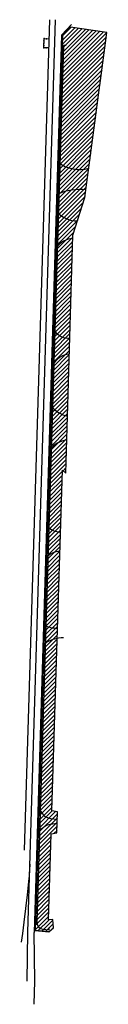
# Model space of a CAD drawing. Header units: feet. Extents: x 2386869 to 2387018, y 226743 to 228455.
import ezdxf

# ---------------------------------------------------------------- set-up
doc = ezdxf.new("R2010")
doc.units = ezdxf.units.FT
doc.header["$MEASUREMENT"] = 0
for name, pattern in [('dsolidcl', [0]), ('motdrum10', [0]), ('motdrum25', [0])]:
    doc.linetypes.add(name, pattern=pattern)
for name, color, linetype in [('MT_P_CL_Double_Solid', 2, 'dsolidcl'), ('MT_P_Drums', 30, 'motdrum25'), ('MT_P_Edge_Line', 7, 'Continuous'), ('MT_P_Work_Area', 7, 'Continuous'), ('MT_X_CL_Double_Solid', 2, 'dsolidcl'), ('PV_P_Saw_Cut_Line', 62, 'Continuous')]:
    doc.layers.add(name, color=color, linetype=linetype)

msp = doc.modelspace()

# ---------------------------------------------------------------- hatches: boundary and pattern name
at = {"layer": 'MT_P_Work_Area'}
h = msp.add_hatch(dxfattribs=at)
h.set_pattern_fill('ANSI31', color=256, scale=40)
h.paths.add_polyline_path([(2386893.5, 226871.3), (2386916.8, 226868.9), (2386925.1, 226876.1), (2386923.9, 226890.6), (2386916.6, 226890), (2386921.1, 227039.8), (2386931.1, 227041.1), (2386932.2, 227077.7), (2386922.4, 227079.5), (2386926.4, 227210.1), (2386940.5, 227672), (2386946.3, 227666.6), (2386958.9, 228080.4), (2386979.7, 228145.7), (2387014.6, 228406.1), (2387018.1, 228432.7), (2386954.7, 228442), (2386941, 228427.3)])

# ---------------------------------------------------------------- linework, layer by layer
msp.add_lwpolyline([(2386891.6, 226743.1), (2386892.8, 226783.1)])
at = {"layer": 'MT_P_CL_Double_Solid'}
for points in [[(2386880.4, 226868.5), (2386928.9, 228454.8)], [(2386879.3, 226783.5), (2386880.4, 226868.5)]]:
    msp.add_lwpolyline(points, dxfattribs=at)
at = {"layer": 'MT_P_Drums', "linetype": 'motdrum10', "ltscale": 0.025}
for points in [[(2386954.7, 228442), (2386941, 228427.3)], [(2386916.8, 226868.9), (2386925.1, 226876.1)]]:
    msp.add_lwpolyline(points, dxfattribs=at)
at = {"layer": 'MT_P_Drums', "ltscale": 0.025}
for points in [[(2386934.3, 228206.2), (2386941, 228427.3)], [(2386931.7, 228120.8), (2386932.6, 228152)], [(2386925.5, 227918.7), (2386929.8, 228058.8)], [(2386921.4, 227783.6), (2386923.5, 227854.1)], [(2386893.5, 226871.3), (2386898.4, 227033.2)], [(2386916.8, 226868.9), (2386893.5, 226871.3)]]:
    msp.add_lwpolyline(points, dxfattribs=at)
for points in [[(2386937.2, 227563.7, -0.185286), (2386914.9, 227573.3), (2386919, 227707)], [(2386932.1, 227396.6, -0.132186), (2386909.7, 227402), (2386913.3, 227520.4, -0.223172), (2386936.2, 227531.1)], [(2386900.2, 227090.5), (2386908.7, 227369.4, -0.166361), (2386942.8, 227380.9)], [(2386900.2, 227090.5, 0.370813), (2386920, 227066.2), (2386931.8, 227064.8)], [(2386898.4, 227033.2, -0.364594), (2386919.1, 227056.2), (2386931.6, 227058.1)]]:
    msp.add_lwpolyline(points, format="xyb", dxfattribs=at)
for centre, radius, start, end in [((2386970.6, 228257.2), 62.6, 234.4809, 284.6823), ((2386971.7, 228058.4), 101.4, 84.4275, 112.6607), ((2386966.6, 228151.8), 46.7, 221.6734, 270.3017), ((2386962.3, 228034.2), 40.8, 94.9669, 142.8959), ((2386950, 227927.3), 25.9, 199.4053, 277.8203), ((2386955.6, 227837.5), 36.1, 94.7165, 152.6306), ((2386959.1, 227812.1), 47.3, 217.0634, 258.0749), ((2386953.1, 227682.7), 41.9, 96.9297, 144.5259)]:
    msp.add_arc(centre, radius, start, end, dxfattribs=at)
at = {"layer": 'MT_P_Edge_Line'}
for points in [[(2386874.7, 227010.9), (2386918.9, 228455.1)], [(2386956.3, 228446.6), (2386939.1, 228428.2), (2386891.4, 226868.2)], [(2386916.2, 228405.9), (2386908.2, 228406.1), (2386908.7, 228422.1), (2386916.7, 228421.9)], [(2386892.8, 226783.1), (2386891.4, 226868.2)]]:
    msp.add_lwpolyline(points, dxfattribs=at)
at = {"layer": 'MT_P_Edge_Line', "const_width": 0.5}
for points in [[(2386908.2, 228414.1, 1), (2386908.7, 228414.1, 1)], [(2386908.4, 228422.1, 1), (2386908.9, 228422.1, 1)], [(2386912.4, 228422, 1), (2386912.9, 228422, 1)], [(2386916.4, 228421.9, 1), (2386916.9, 228421.9, 1)], [(2386908, 228406.1, 1), (2386908.5, 228406.1, 1)], [(2386912, 228406, 1), (2386912.5, 228406, 1)], [(2386916, 228405.9, 1), (2386916.5, 228405.9, 1)]]:
    msp.add_lwpolyline(points, format="xyb", close=True, dxfattribs=at)
at = {"layer": 'MT_P_Edge_Line'}
for p in [(2386908.4, 228414.1), (2386908.6, 228418.1), (2386908.7, 228422.1), (2386912.7, 228422), (2386908.2, 228406.1), (2386908.3, 228410.1), (2386912.2, 228406)]:
    msp.add_point(p, dxfattribs=at)
at = {"layer": 'MT_P_Work_Area'}
for p, q in [((2386902.2, 227090.5), (2386900.2, 227090.5)), ((2386900.4, 227033.2), (2386898.4, 227033.2))]:
    msp.add_line(p, q, dxfattribs=at)
msp.add_lwpolyline([(2386893.5, 226871.3), (2386916.8, 226868.9), (2386925.1, 226876.1), (2386923.9, 226890.6), (2386916.6, 226890), (2386921.1, 227039.8), (2386931.1, 227041.1), (2386932.2, 227077.7), (2386922.4, 227079.5), (2386926.4, 227210.1), (2386940.5, 227672), (2386946.3, 227666.6), (2386958.9, 228080.4), (2386979.7, 228145.7), (2387014.6, 228406.1), (2387018.1, 228432.7), (2386954.7, 228442), (2386941, 228427.3)], close=True, dxfattribs=at)
at = {"layer": 'MT_X_CL_Double_Solid'}
for p, q in [((2386884, 226986.9), (2386882.7, 226966.6)), ((2386881.7, 226956.5), (2386879.2, 226933.2)), ((2386882.7, 226966.6), (2386881.7, 226956.5)), ((2386879.2, 226933.2), (2386873.8, 226886.2)), ((2386873.8, 226886.2), (2386871.4, 226866.2)), ((2386871.4, 226866.2), (2386868.7, 226851.4))]:
    msp.add_line(p, q, dxfattribs=at)
at = {"layer": 'PV_P_Saw_Cut_Line'}
msp.add_lwpolyline([(2386947.2, 228410), (2386942.5, 228410.1), (2386895.9, 226886.2, 0.393083), (2386906.7, 226873.9), (2386917.4, 226872.8), (2386917.8, 226876.8)], format="xyb", dxfattribs=at)

doc.saveas('drawing.dxf')
